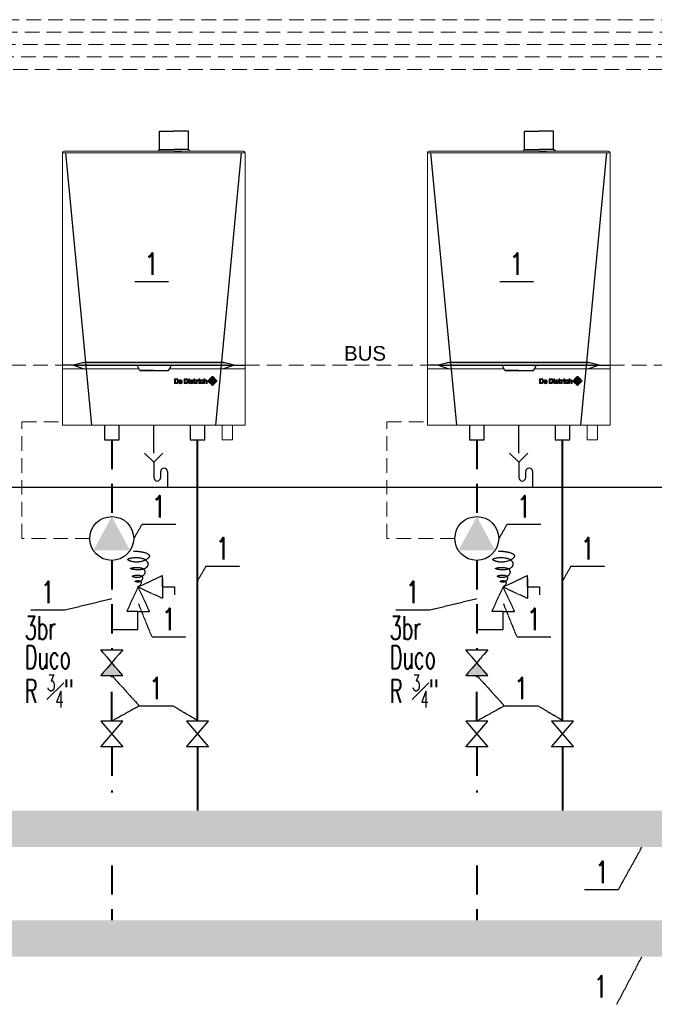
# Model space of a CAD drawing. Header units: millimetres. Extents: x 9432 to 16916, y -29333 to -26226.
# Tile 6 of 8: x 12675 to 13544, y -27596 to -26248. Entities that reach past the tile are written whole.
import ezdxf
from ezdxf.enums import TextEntityAlignment as Align

# ---------------------------------------------------------------- set-up
doc = ezdxf.new("R2010")
doc.units = ezdxf.units.MM
doc.header["$LTSCALE"] = 4
doc.linetypes.add('DASH', pattern=[15, 10, -5])
doc.linetypes.add('SOLID', pattern=[1, 1, 0])
doc.layers.get('0').update_dxf_attribs({"color": 250})
doc.layers.add('03_ZASILANIE', color=10, linetype='SOLID', lineweight=40)
doc.layers.add('04_Powrot', color=131, linetype='DASH', lineweight=40)
for name, color, linetype in [('05_Armatura', 31, 'SOLID'), ('06_TEXTARMATURY', 73, 'SOLID'), ('INST_OPIS', 240, 'Continuous')]:
    doc.layers.add(name, color=color, linetype=linetype)
doc.styles.add('Arial', font='arial.ttf')
doc.styles.add('ROMANS', font='romans', dxfattribs={"width": 0.6})

# ---------------------------------------------------------------- blocks, each defined once
blk = doc.blocks.new('logo-gris')
h = blk.add_hatch(color=253)
h.dxf.hatch_style = 1
h.paths.add_polyline_path([(1.04, 1.29), (0.99, 1.34), (0.92, 1.39), (0.86, 1.42), (0.8, 1.44), (0.74, 1.45), (0.68, 1.46), (0.65, 1.46), (0.62, 1.46), (0.57, 1.46), (0.52, 1.46), (0.46, 1.46), (0.34, 1.46), (0.22, 1.46), (0.16, 1.46), (0.11, 1.46), (0.06, 1.46), (0.03, 1.46), (0, 1.46), (0, 1.44), (0, 1.42), (0, 1.4), (0, 1.36), (0, 1.33), (0, 1.28), (0, 1.23), (0, 1.12), (0, 1), (0, 0.87), (0, 0.73), (0, 0.59), (0, 0.46), (0, 0.33), (0, 0.22), (0, 0.18), (0, 0.13), (0, 0.1), (0, 0.06), (0, 0.03), (0, 0.01), (0, 0), (0.03, 0), (0.06, 0), (0.11, 0), (0.15, 0), (0.21, 0), (0.33, 0), (0.45, 0), (0.51, 0), (0.56, 0), (0.6, 0), (0.63, 0), (0.66, 0), (0.72, 0), (0.78, 0.01), (0.83, 0.04), (0.89, 0.07), (0.94, 0.11), (0.99, 0.15), (1.04, 0.2), (1.08, 0.25), (1.11, 0.3), (1.13, 0.34), (1.15, 0.4), (1.17, 0.47), (1.19, 0.54), (1.2, 0.62), (1.21, 0.7), (1.21, 0.79), (1.21, 0.85), (1.21, 0.9), (1.2, 0.95), (1.19, 0.99), (1.18, 1.03), (1.17, 1.06), (1.16, 1.09), (1.15, 1.12), (1.12, 1.17), (1.1, 1.21), (1.07, 1.25)])
h.paths.add_polyline_path([(0.84, 1.07), (0.85, 1.04), (0.87, 1.01), (0.89, 0.93), (0.9, 0.85), (0.91, 0.76), (0.91, 0.67), (0.9, 0.58), (0.88, 0.51), (0.87, 0.47), (0.86, 0.44), (0.83, 0.4), (0.8, 0.35), (0.77, 0.32), (0.73, 0.29), (0.68, 0.27), (0.64, 0.26), (0.59, 0.25), (0.54, 0.25), (0.51, 0.25), (0.47, 0.25), (0.42, 0.25), (0.38, 0.25), (0.34, 0.25), (0.31, 0.25), (0.3, 0.25), (0.3, 0.27), (0.3, 0.29), (0.3, 0.33), (0.3, 0.4), (0.3, 0.47), (0.3, 0.55), (0.3, 0.73), (0.3, 0.9), (0.3, 0.99), (0.3, 1.06), (0.3, 1.12), (0.3, 1.17), (0.3, 1.19), (0.3, 1.21), (0.3, 1.21), (0.32, 1.21), (0.34, 1.21), (0.39, 1.21), (0.44, 1.21), (0.49, 1.21), (0.53, 1.21), (0.56, 1.21), (0.57, 1.21), (0.65, 1.2), (0.68, 1.2), (0.72, 1.18), (0.75, 1.17), (0.78, 1.14), (0.81, 1.11)], flags=16)
h = blk.add_hatch(color=253)
h.paths.add_polyline_path([(1.61, 0.64), (1.62, 0.64), (1.63, 0.64), (1.65, 0.64), (1.68, 0.64), (1.75, 0.64), (1.83, 0.64), (1.9, 0.64), (1.98, 0.64), (2, 0.64), (2.02, 0.64), (2.04, 0.64), (2.04, 0.64), (2.04, 0.67), (2.03, 0.71), (2.02, 0.75), (2, 0.78), (1.98, 0.81), (1.95, 0.84), (1.9, 0.86), (1.88, 0.87), (1.85, 0.87), (1.78, 0.87), (1.74, 0.85), (1.69, 0.83), (1.66, 0.79), (1.64, 0.76), (1.62, 0.72), (1.61, 0.68)], flags=16)
h.paths.add_polyline_path([(1.61, 0.45), (1.61, 0.41), (1.61, 0.36), (1.62, 0.32), (1.65, 0.28), (1.67, 0.25), (1.7, 0.22), (1.73, 0.21), (1.76, 0.19), (1.79, 0.18), (1.82, 0.18), (1.88, 0.18), (1.94, 0.2), (1.99, 0.23), (2.02, 0.26), (2.04, 0.28), (2.04, 0.31), (2.05, 0.31), (2.06, 0.31), (2.09, 0.31), (2.13, 0.31), (2.18, 0.31), (2.23, 0.31), (2.28, 0.31), (2.31, 0.31), (2.32, 0.31), (2.32, 0.31), (2.31, 0.27), (2.29, 0.23), (2.27, 0.19), (2.25, 0.16), (2.19, 0.1), (2.12, 0.05), (2.05, 0.01), (1.98, -0.02), (1.9, -0.04), (1.83, -0.05), (1.75, -0.04), (1.67, -0.02), (1.6, 0), (1.54, 0.03), (1.51, 0.06), (1.47, 0.09), (1.42, 0.15), (1.38, 0.22), (1.35, 0.29), (1.34, 0.31), (1.34, 0.34), (1.33, 0.38), (1.33, 0.43), (1.33, 0.47), (1.33, 0.53), (1.33, 0.59), (1.34, 0.66), (1.35, 0.73), (1.37, 0.8), (1.4, 0.86), (1.43, 0.9), (1.46, 0.95), (1.49, 0.99), (1.53, 1.01), (1.56, 1.04), (1.6, 1.06), (1.64, 1.07), (1.71, 1.09), (1.78, 1.1), (1.83, 1.1), (1.9, 1.1), (1.97, 1.09), (2.03, 1.06), (2.09, 1.03), (2.13, 1), (2.18, 0.97), (2.21, 0.93), (2.24, 0.89), (2.27, 0.83), (2.3, 0.77), (2.32, 0.71), (2.33, 0.66), (2.33, 0.55), (2.33, 0.45), (2.33, 0.45), (2.3, 0.45), (2.27, 0.45), (2.22, 0.45), (2.17, 0.45), (2.11, 0.45), (1.97, 0.45), (1.84, 0.45), (1.78, 0.45), (1.72, 0.45), (1.68, 0.45), (1.64, 0.45), (1.62, 0.45)])
h = blk.add_hatch(color=253)
h.dxf.hatch_style = 1
h.paths.add_polyline_path([(2.91, 1.33), (2.91, 1.28), (2.91, 1.23), (2.91, 1.12), (2.91, 1), (2.91, 0.87), (2.91, 0.73), (2.91, 0.59), (2.91, 0.46), (2.91, 0.33), (2.91, 0.22), (2.91, 0.18), (2.91, 0.13), (2.91, 0.1), (2.91, 0.06), (2.91, 0.03), (2.91, 0.01), (2.91, 0), (2.93, 0), (2.97, 0), (3.01, 0), (3.06, 0), (3.12, 0), (3.24, 0), (3.36, 0), (3.41, 0), (3.46, 0), (3.5, 0), (3.54, 0), (3.56, 0), (3.62, 0), (3.68, 0.01), (3.74, 0.04), (3.8, 0.07), (3.85, 0.11), (3.9, 0.15), (3.94, 0.2), (3.98, 0.25), (4.01, 0.3), (4.03, 0.34), (4.05, 0.4), (4.08, 0.47), (4.09, 0.54), (4.11, 0.62), (4.12, 0.7), (4.12, 0.79), (4.12, 0.85), (4.11, 0.9), (4.11, 0.95), (4.1, 0.99), (4.09, 1.03), (4.08, 1.06), (4.06, 1.09), (4.05, 1.12), (4.03, 1.17), (4, 1.21), (3.98, 1.25), (3.95, 1.29), (3.89, 1.34), (3.83, 1.39), (3.77, 1.42), (3.7, 1.44), (3.64, 1.45), (3.58, 1.46), (3.56, 1.46), (3.52, 1.46), (3.48, 1.46), (3.43, 1.46), (3.37, 1.46), (3.25, 1.46), (3.12, 1.46), (3.06, 1.46), (3.01, 1.46), (2.97, 1.46), (2.93, 1.46), (2.91, 1.46), (2.91, 1.44), (2.91, 1.42), (2.91, 1.4), (2.91, 1.36)])
h.paths.add_polyline_path([(3.21, 1.21), (3.25, 1.21), (3.29, 1.21), (3.34, 1.21), (3.39, 1.21), (3.44, 1.21), (3.47, 1.21), (3.48, 1.21), (3.55, 1.2), (3.59, 1.2), (3.62, 1.18), (3.65, 1.17), (3.68, 1.14), (3.71, 1.11), (3.74, 1.07), (3.76, 1.04), (3.78, 1.01), (3.8, 0.93), (3.81, 0.85), (3.81, 0.76), (3.81, 0.67), (3.8, 0.58), (3.79, 0.51), (3.78, 0.47), (3.76, 0.44), (3.74, 0.4), (3.7, 0.35), (3.67, 0.32), (3.63, 0.29), (3.59, 0.27), (3.55, 0.26), (3.5, 0.25), (3.45, 0.25), (3.41, 0.25), (3.37, 0.25), (3.33, 0.25), (3.28, 0.25), (3.25, 0.25), (3.22, 0.25), (3.21, 0.25), (3.21, 0.27), (3.21, 0.29), (3.21, 0.33), (3.21, 0.4), (3.21, 0.47), (3.21, 0.55), (3.21, 0.73), (3.21, 0.9), (3.21, 0.99), (3.21, 1.06), (3.21, 1.12), (3.21, 1.17), (3.21, 1.19), (3.21, 1.21)], flags=16)
h = blk.add_hatch(color=253)
h.paths.add_polyline_path([(4.3, 1.09), (4.58, 1.09), (4.58, 0), (4.3, 0)])
h.paths.add_polyline_path([(4.3, 1.41), (4.58, 1.41), (4.58, 1.16), (4.3, 1.16)])
h = blk.add_hatch(color=253)
h.dxf.hatch_style = 1
h.paths.add_polyline_path([(4.58, 1.09), (4.3, 1.09), (4.3, 0), (4.58, 0)])
h.paths.add_polyline_path([(4.58, 1.16), (4.58, 1.41), (4.3, 1.41), (4.3, 1.16)])
h = blk.add_hatch(color=253)
h.dxf.hatch_style = 1
h.paths.add_polyline_path([(4.7, 0.59), (4.7, 0.53), (4.7, 0.47), (4.7, 0.43), (4.71, 0.38), (4.71, 0.34), (4.72, 0.31), (4.72, 0.29), (4.75, 0.22), (4.79, 0.15), (4.84, 0.09), (4.88, 0.06), (4.92, 0.03), (4.97, 0), (5.05, -0.02), (5.12, -0.04), (5.2, -0.05), (5.27, -0.04), (5.35, -0.02), (5.42, 0.01), (5.5, 0.05), (5.57, 0.1), (5.62, 0.16), (5.64, 0.19), (5.67, 0.23), (5.68, 0.27), (5.69, 0.31), (5.65, 0.31), (5.6, 0.31), (5.55, 0.31), (5.5, 0.31), (5.46, 0.31), (5.43, 0.31), (5.41, 0.31), (5.41, 0.28), (5.39, 0.26), (5.36, 0.23), (5.31, 0.2), (5.26, 0.18), (5.19, 0.18), (5.16, 0.18), (5.13, 0.19), (5.1, 0.21), (5.07, 0.22), (5.04, 0.25), (5.02, 0.28), (4.99, 0.32), (4.98, 0.36), (4.98, 0.41), (4.98, 0.45), (5.01, 0.45), (5.05, 0.45), (5.09, 0.45), (5.15, 0.45), (5.21, 0.45), (5.34, 0.45), (5.48, 0.45), (5.54, 0.45), (5.59, 0.45), (5.64, 0.45), (5.67, 0.45), (5.71, 0.45), (5.71, 0.55), (5.7, 0.66), (5.69, 0.71), (5.67, 0.77), (5.64, 0.83), (5.61, 0.89), (5.59, 0.93), (5.55, 0.97), (5.51, 1), (5.46, 1.03), (5.4, 1.06), (5.34, 1.09), (5.27, 1.1), (5.2, 1.1), (5.15, 1.1), (5.08, 1.09), (5.01, 1.07), (4.97, 1.06), (4.94, 1.04), (4.9, 1.01), (4.86, 0.99), (4.83, 0.95), (4.8, 0.9), (4.77, 0.86), (4.74, 0.8), (4.72, 0.73), (4.71, 0.66)])
h.paths.add_polyline_path([(4.98, 0.64), (4.98, 0.68), (4.99, 0.72), (5.01, 0.76), (5.04, 0.79), (5.06, 0.83), (5.11, 0.85), (5.16, 0.87), (5.22, 0.87), (5.25, 0.87), (5.27, 0.86), (5.32, 0.84), (5.35, 0.81), (5.38, 0.78), (5.39, 0.75), (5.41, 0.71), (5.41, 0.67), (5.41, 0.64), (5.39, 0.64), (5.38, 0.64), (5.35, 0.64), (5.28, 0.64), (5.2, 0.64), (5.12, 0.64), (5.05, 0.64), (5.02, 0.64), (5, 0.64), (4.99, 0.64)], flags=16)
h = blk.add_hatch(color=253)
h.dxf.hatch_style = 1
h.paths.add_polyline_path([(5.89, 0.81), (5.89, 0.59), (5.89, 0.49), (5.89, 0.4), (5.89, 0.32), (5.89, 0.29), (5.89, 0.26), (5.89, 0.23), (5.89, 0.22), (5.89, 0.21), (5.89, 0.17), (5.9, 0.13), (5.92, 0.1), (5.94, 0.07), (5.96, 0.04), (5.99, 0.02), (6.03, 0), (6.08, -0.01), (6.09, -0.01), (6.1, -0.01), (6.12, -0.01), (6.17, -0.01), (6.23, -0.01), (6.28, -0.01), (6.33, -0.01), (6.35, -0.01), (6.37, -0.01), (6.38, -0.01), (6.38, 0.02), (6.38, 0.06), (6.38, 0.09), (6.38, 0.13), (6.38, 0.16), (6.38, 0.19), (6.36, 0.19), (6.31, 0.19), (6.26, 0.19), (6.24, 0.19), (6.23, 0.19), (6.2, 0.2), (6.18, 0.22), (6.17, 0.24), (6.16, 0.28), (6.16, 0.3), (6.16, 0.33), (6.16, 0.37), (6.16, 0.42), (6.16, 0.47), (6.16, 0.59), (6.16, 0.7), (6.16, 0.76), (6.16, 0.8), (6.16, 0.85), (6.16, 0.88), (6.16, 0.89), (6.16, 0.9), (6.19, 0.9), (6.21, 0.9), (6.25, 0.9), (6.29, 0.9), (6.31, 0.9), (6.34, 0.9), (6.34, 0.93), (6.34, 0.96), (6.34, 1), (6.34, 1.03), (6.34, 1.06), (6.34, 1.09), (6.31, 1.09), (6.29, 1.09), (6.25, 1.09), (6.21, 1.09), (6.19, 1.09), (6.17, 1.09), (6.16, 1.09), (6.16, 1.1), (6.16, 1.11), (6.16, 1.14), (6.16, 1.19), (6.16, 1.25), (6.16, 1.32), (6.16, 1.37), (6.16, 1.39), (6.16, 1.41), (6.16, 1.42), (6.11, 1.42), (6.07, 1.42), (6.02, 1.42), (5.97, 1.42), (5.93, 1.42), (5.89, 1.42), (5.89, 1.41), (5.89, 1.39), (5.89, 1.37), (5.89, 1.34), (5.89, 1.31), (5.89, 1.23), (5.89, 1.14), (5.89, 1.04)])
h = blk.add_hatch(color=253)
h.dxf.hatch_style = 1
h.paths.add_polyline_path([(6.55, 0.74), (6.55, 0.54), (6.55, 0.34), (6.55, 0.25), (6.55, 0.17), (6.55, 0.1), (6.55, 0.07), (6.55, 0.04), (6.55, 0.02), (6.55, 0), (6.55, 0), (6.56, 0), (6.6, 0), (6.64, 0), (6.69, 0), (6.75, 0), (6.79, 0), (6.83, 0), (6.83, 0), (6.83, 0.02), (6.83, 0.05), (6.83, 0.09), (6.83, 0.14), (6.83, 0.19), (6.83, 0.3), (6.83, 0.42), (6.83, 0.46), (6.83, 0.51), (6.83, 0.55), (6.83, 0.58), (6.83, 0.6), (6.83, 0.61), (6.85, 0.67), (6.87, 0.72), (6.89, 0.76), (6.93, 0.79), (6.98, 0.82), (7.03, 0.84), (7.09, 0.85), (7.16, 0.85), (7.16, 0.86), (7.16, 0.87), (7.16, 0.89), (7.16, 0.93), (7.16, 0.98), (7.16, 1.02), (7.16, 1.06), (7.16, 1.09), (7.16, 1.11), (7.09, 1.1), (7.03, 1.09), (6.98, 1.08), (6.93, 1.05), (6.89, 1.03), (6.86, 1), (6.84, 0.98), (6.83, 0.95), (6.83, 0.96), (6.83, 0.98), (6.83, 1.02), (6.83, 1.06), (6.83, 1.09), (6.83, 1.09), (6.82, 1.09), (6.79, 1.09), (6.75, 1.09), (6.69, 1.09), (6.64, 1.09), (6.6, 1.09), (6.56, 1.09), (6.55, 1.09), (6.55, 1.08), (6.55, 1.07), (6.55, 1.06), (6.55, 1.04), (6.55, 1.01), (6.55, 0.99), (6.55, 0.91), (6.55, 0.83)])
for points in [[(7.33, 1.41), (7.61, 1.41), (7.61, 1.16), (7.33, 1.16)], [(7.33, 1.09), (7.61, 1.09), (7.61, 0), (7.33, 0)]]:
    blk.add_hatch(color=253).paths.add_polyline_path(points)
h = blk.add_hatch(color=253)
h.dxf.hatch_style = 1
h.paths.add_polyline_path([(7.33, 0), (7.61, 0), (7.61, 1.09), (7.33, 1.09)])
h.paths.add_polyline_path([(7.33, 1.16), (7.61, 1.16), (7.61, 1.41), (7.33, 1.41)])
h = blk.add_hatch(color=253)
h.dxf.hatch_style = 1
h.paths.add_polyline_path([(8.01, 0.6), (8.02, 0.64), (8.02, 0.67), (8.03, 0.7), (8.03, 0.72), (8.04, 0.76), (8.06, 0.79), (8.08, 0.82), (8.11, 0.84), (8.13, 0.86), (8.16, 0.87), (8.19, 0.88), (8.23, 0.88), (8.29, 0.87), (8.32, 0.87), (8.35, 0.85), (8.37, 0.83), (8.39, 0.8), (8.42, 0.76), (8.43, 0.7), (8.45, 0.7), (8.47, 0.7), (8.52, 0.7), (8.57, 0.7), (8.62, 0.7), (8.66, 0.7), (8.69, 0.7), (8.7, 0.7), (8.7, 0.74), (8.69, 0.78), (8.68, 0.83), (8.65, 0.89), (8.63, 0.94), (8.59, 0.99), (8.56, 1.03), (8.51, 1.06), (8.48, 1.08), (8.46, 1.09), (8.38, 1.11), (8.31, 1.12), (8.23, 1.12), (8.1, 1.11), (8.03, 1.1), (7.98, 1.07), (7.92, 1.04), (7.9, 1.01), (7.87, 0.99), (7.84, 0.95), (7.82, 0.91), (7.8, 0.87), (7.77, 0.82), (7.75, 0.76), (7.74, 0.7), (7.73, 0.65), (7.72, 0.59), (7.72, 0.54), (7.72, 0.48), (7.73, 0.44), (7.73, 0.4), (7.74, 0.33), (7.77, 0.26), (7.8, 0.19), (7.85, 0.12), (7.88, 0.09), (7.91, 0.06), (7.95, 0.03), (8, 0.01), (8.04, 0), (8.09, -0.02), (8.15, -0.03), (8.21, -0.03), (8.27, -0.02), (8.32, -0.02), (8.37, -0.01), (8.41, 0), (8.44, 0.01), (8.47, 0.03), (8.53, 0.07), (8.55, 0.09), (8.57, 0.11), (8.6, 0.15), (8.63, 0.19), (8.66, 0.24), (8.68, 0.29), (8.69, 0.34), (8.7, 0.4), (8.69, 0.4), (8.66, 0.4), (8.62, 0.4), (8.57, 0.4), (8.52, 0.4), (8.47, 0.4), (8.45, 0.4), (8.43, 0.4), (8.42, 0.33), (8.39, 0.29), (8.37, 0.25), (8.34, 0.23), (8.31, 0.22), (8.29, 0.21), (8.23, 0.21), (8.17, 0.21), (8.14, 0.22), (8.11, 0.24), (8.09, 0.26), (8.06, 0.3), (8.04, 0.34), (8.02, 0.4), (8.02, 0.45), (8.01, 0.5), (8.01, 0.55)])
h = blk.add_hatch(color=253)
h.dxf.hatch_style = 1
h.paths.add_polyline_path([(9.16, 0.96), (9.16, 0.98), (9.16, 1), (9.16, 1.03), (9.16, 1.09), (9.16, 1.24), (9.16, 1.31), (9.16, 1.36), (9.16, 1.39), (9.16, 1.4), (9.16, 1.42), (9.14, 1.42), (9.1, 1.42), (9.06, 1.42), (8.98, 1.42), (8.94, 1.42), (8.91, 1.42), (8.88, 1.42), (8.88, 1.4), (8.88, 1.38), (8.88, 1.33), (8.88, 1.27), (8.88, 1.19), (8.88, 1.11), (8.88, 1.01), (8.88, 0.91), (8.88, 0.48), (8.88, 0.38), (8.88, 0.29), (8.88, 0.2), (8.88, 0.13), (8.88, 0.07), (8.88, 0.05), (8.88, 0.03), (8.88, 0.01), (8.88, 0), (8.92, 0), (8.95, 0), (8.99, 0), (9.07, 0), (9.11, 0), (9.14, 0), (9.16, 0), (9.16, 0.03), (9.16, 0.06), (9.16, 0.09), (9.16, 0.13), (9.16, 0.18), (9.16, 0.27), (9.16, 0.47), (9.16, 0.56), (9.16, 0.6), (9.16, 0.63), (9.16, 0.65), (9.16, 0.67), (9.16, 0.68), (9.17, 0.74), (9.18, 0.76), (9.19, 0.78), (9.21, 0.81), (9.24, 0.82), (9.27, 0.84), (9.3, 0.85), (9.35, 0.85), (9.4, 0.85), (9.45, 0.85), (9.49, 0.83), (9.51, 0.81), (9.53, 0.79), (9.55, 0.77), (9.56, 0.74), (9.57, 0.68), (9.57, 0.65), (9.57, 0.63), (9.57, 0.61), (9.57, 0.59), (9.57, 0.55), (9.57, 0.52), (9.57, 0.43), (9.57, 0.33), (9.57, 0.24), (9.57, 0.15), (9.57, 0.11), (9.57, 0.07), (9.57, 0.04), (9.57, 0.02), (9.57, 0), (9.6, 0), (9.63, 0), (9.71, 0), (9.79, 0), (9.82, 0), (9.85, 0), (9.85, 0.02), (9.85, 0.05), (9.85, 0.08), (9.85, 0.12), (9.85, 0.17), (9.85, 0.27), (9.85, 0.38), (9.85, 0.49), (9.85, 0.58), (9.85, 0.63), (9.85, 0.67), (9.85, 0.69), (9.85, 0.71), (9.85, 0.73), (9.85, 0.75), (9.84, 0.82), (9.82, 0.89), (9.8, 0.94), (9.76, 0.99), (9.72, 1.03), (9.67, 1.06), (9.61, 1.08), (9.55, 1.1), (9.48, 1.1), (9.44, 1.1), (9.43, 1.1), (9.38, 1.1), (9.32, 1.08), (9.27, 1.05), (9.21, 1), (9.17, 0.95), (9.16, 0.93), (9.16, 0.94)])
h = blk.add_hatch(color=253)
h.dxf.hatch_style = 1
h.paths.add_polyline_path([(12.7, 0.64, 0.414214), (12.7, 0.84), (12.67, 0.87, 0.257018), (12.34, 0.78), (11.82, 0.26, -0.414214), (11.01, 0.26), (10.35, 0.92, 0.414214), (10.22, 0.92), (10.15, 0.85, 0.414214), (10.15, 0.65), (11.33, -0.54, 0.414214), (11.53, -0.54)])
h = blk.add_hatch(color=253)
h.dxf.hatch_style = 1
h.paths.add_polyline_path([(12.01, 1.04, 0.189561), (11.81, 1.5), (12.63, 0.97), (11.53, 2.07, 0.414214), (11.33, 2.07), (10.48, 1.22, 0.414214), (10.48, 1.1), (10.76, 0.82, -0.761553)])
h = blk.add_hatch(color=253)
edge = h.paths.add_edge_path()
edge.add_arc((11.41, 0.76), 0.483, 0, 360)
h = blk.add_hatch(color=253)
h.dxf.hatch_style = 1
h.paths.add_polyline_path([(11.9, 0.76, 1), (10.93, 0.76, 1)])
at = {"color": 253, "lineweight": 0}
for points in [[(1.08, 0.25), (1.04, 0.2), (0.99, 0.15), (0.94, 0.11), (0.89, 0.07), (0.83, 0.04), (0.78, 0.01), (0.72, 0), (0.66, 0), (0.66, 0), (0.63, 0), (0.6, 0), (0.56, 0), (0.51, 0), (0.45, 0), (0.33, 0), (0.21, 0), (0.15, 0), (0.11, 0), (0.06, 0), (0.03, 0), (0.01, 0), (0, 0), (0, 0.01), (0, 0.03), (0, 0.06), (0, 0.1), (0, 0.13), (0, 0.18), (0, 0.22), (0, 0.33), (0, 0.46), (0, 0.59), (0, 0.73), (0, 0.87), (0, 1), (0, 1.12), (0, 1.23), (0, 1.28), (0, 1.33), (0, 1.36), (0, 1.4), (0, 1.42), (0, 1.44), (0, 1.45), (0, 1.46), (0.01, 1.46), (0.03, 1.46), (0.06, 1.46), (0.11, 1.46), (0.16, 1.46), (0.22, 1.46), (0.34, 1.46), (0.46, 1.46), (0.52, 1.46), (0.57, 1.46), (0.62, 1.46), (0.65, 1.46), (0.67, 1.46), (0.68, 1.46), (0.74, 1.45), (0.8, 1.44), (0.86, 1.42), (0.92, 1.39), (0.99, 1.34), (1.04, 1.29), (1.07, 1.25), (1.1, 1.21), (1.12, 1.17), (1.15, 1.12), (1.16, 1.09), (1.17, 1.06), (1.18, 1.03), (1.19, 0.99), (1.2, 0.95), (1.21, 0.9), (1.21, 0.85), (1.21, 0.79), (1.21, 0.7), (1.2, 0.62), (1.19, 0.54), (1.17, 0.47), (1.15, 0.4), (1.13, 0.34), (1.11, 0.3)], [(0.54, 0.25), (0.59, 0.25), (0.64, 0.26), (0.68, 0.27), (0.73, 0.29), (0.77, 0.32), (0.8, 0.35), (0.83, 0.4), (0.86, 0.44), (0.87, 0.47), (0.88, 0.51), (0.9, 0.58), (0.91, 0.67), (0.91, 0.76), (0.9, 0.85), (0.89, 0.93), (0.87, 1.01), (0.85, 1.04), (0.84, 1.07), (0.81, 1.11), (0.78, 1.14), (0.75, 1.17), (0.72, 1.18), (0.68, 1.2), (0.65, 1.2), (0.57, 1.21), (0.57, 1.21), (0.56, 1.21), (0.53, 1.21), (0.49, 1.21), (0.44, 1.21), (0.39, 1.21), (0.34, 1.21), (0.32, 1.21), (0.31, 1.21), (0.3, 1.21), (0.3, 1.21), (0.3, 1.2), (0.3, 1.19), (0.3, 1.17), (0.3, 1.12), (0.3, 1.06), (0.3, 0.99), (0.3, 0.9), (0.3, 0.73), (0.3, 0.55), (0.3, 0.47), (0.3, 0.4), (0.3, 0.33), (0.3, 0.29), (0.3, 0.27), (0.3, 0.26), (0.3, 0.25), (0.31, 0.25), (0.31, 0.25), (0.34, 0.25), (0.38, 0.25), (0.42, 0.25), (0.47, 0.25), (0.51, 0.25), (0.53, 0.25)], [(1.61, 0.45), (1.61, 0.41), (1.61, 0.36), (1.62, 0.32), (1.65, 0.28), (1.67, 0.25), (1.7, 0.22), (1.73, 0.21), (1.76, 0.19), (1.79, 0.18), (1.82, 0.18), (1.88, 0.18), (1.94, 0.2), (1.99, 0.23), (2.02, 0.26), (2.04, 0.28), (2.04, 0.31), (2.05, 0.31), (2.06, 0.31), (2.09, 0.31), (2.13, 0.31), (2.18, 0.31), (2.23, 0.31), (2.28, 0.31), (2.31, 0.31), (2.32, 0.31), (2.32, 0.31), (2.31, 0.27), (2.29, 0.23), (2.27, 0.19), (2.25, 0.16), (2.19, 0.1), (2.12, 0.05), (2.05, 0.01), (1.98, -0.02), (1.9, -0.04), (1.83, -0.05), (1.75, -0.04), (1.67, -0.02), (1.6, 0), (1.54, 0.03), (1.51, 0.06), (1.47, 0.09), (1.42, 0.15), (1.38, 0.22), (1.35, 0.29), (1.34, 0.31), (1.34, 0.34), (1.33, 0.38), (1.33, 0.43), (1.33, 0.47), (1.33, 0.53), (1.33, 0.59), (1.34, 0.66), (1.35, 0.73), (1.37, 0.8), (1.4, 0.86), (1.43, 0.9), (1.46, 0.95), (1.49, 0.99), (1.53, 1.01), (1.56, 1.04), (1.6, 1.06), (1.64, 1.07), (1.71, 1.09), (1.78, 1.1), (1.83, 1.1), (1.9, 1.1), (1.97, 1.09), (2.03, 1.06), (2.09, 1.03), (2.13, 1), (2.18, 0.97), (2.21, 0.93), (2.24, 0.89), (2.27, 0.83), (2.3, 0.77), (2.32, 0.71), (2.33, 0.66), (2.33, 0.55), (2.33, 0.45), (2.33, 0.45), (2.3, 0.45), (2.27, 0.45), (2.22, 0.45), (2.17, 0.45), (2.11, 0.45), (1.97, 0.45), (1.84, 0.45), (1.78, 0.45), (1.72, 0.45), (1.68, 0.45), (1.64, 0.45), (1.62, 0.45)], [(1.61, 0.64), (1.62, 0.64), (1.63, 0.64), (1.65, 0.64), (1.68, 0.64), (1.75, 0.64), (1.83, 0.64), (1.9, 0.64), (1.98, 0.64), (2, 0.64), (2.02, 0.64), (2.04, 0.64), (2.04, 0.64), (2.04, 0.67), (2.03, 0.71), (2.02, 0.75), (2, 0.78), (1.98, 0.81), (1.95, 0.84), (1.9, 0.86), (1.88, 0.87), (1.85, 0.87), (1.78, 0.87), (1.74, 0.85), (1.69, 0.83), (1.66, 0.79), (1.64, 0.76), (1.62, 0.72), (1.61, 0.68)], [(2.91, 0), (2.91, 0.01), (2.91, 0.03), (2.91, 0.06), (2.91, 0.1), (2.91, 0.13), (2.91, 0.18), (2.91, 0.22), (2.91, 0.33), (2.91, 0.46), (2.91, 0.59), (2.91, 0.73), (2.91, 0.87), (2.91, 1), (2.91, 1.12), (2.91, 1.23), (2.91, 1.28), (2.91, 1.33), (2.91, 1.36), (2.91, 1.4), (2.91, 1.42), (2.91, 1.44), (2.91, 1.45), (2.91, 1.46), (2.91, 1.46), (2.93, 1.46), (2.97, 1.46), (3.01, 1.46), (3.06, 1.46), (3.12, 1.46), (3.25, 1.46), (3.37, 1.46), (3.43, 1.46), (3.48, 1.46), (3.52, 1.46), (3.56, 1.46), (3.58, 1.46), (3.58, 1.46), (3.64, 1.45), (3.7, 1.44), (3.77, 1.42), (3.83, 1.39), (3.89, 1.34), (3.95, 1.29), (3.98, 1.25), (4, 1.21), (4.03, 1.17), (4.05, 1.12), (4.06, 1.09), (4.08, 1.06), (4.09, 1.03), (4.1, 0.99), (4.11, 0.95), (4.11, 0.9), (4.12, 0.85), (4.12, 0.79), (4.12, 0.7), (4.11, 0.62), (4.09, 0.54), (4.08, 0.47), (4.05, 0.4), (4.03, 0.34), (4.01, 0.3), (3.98, 0.25), (3.94, 0.2), (3.9, 0.15), (3.85, 0.11), (3.8, 0.07), (3.74, 0.04), (3.68, 0.01), (3.62, 0), (3.57, 0), (3.56, 0), (3.54, 0), (3.5, 0), (3.46, 0), (3.41, 0), (3.36, 0), (3.24, 0), (3.12, 0), (3.06, 0), (3.01, 0), (2.97, 0), (2.93, 0), (2.91, 0)], [(3.45, 0.25), (3.5, 0.25), (3.55, 0.26), (3.59, 0.27), (3.63, 0.29), (3.67, 0.32), (3.7, 0.35), (3.74, 0.4), (3.76, 0.44), (3.78, 0.47), (3.79, 0.51), (3.8, 0.58), (3.81, 0.67), (3.81, 0.76), (3.81, 0.85), (3.8, 0.93), (3.78, 1.01), (3.76, 1.04), (3.74, 1.07), (3.71, 1.11), (3.68, 1.14), (3.65, 1.17), (3.62, 1.18), (3.59, 1.2), (3.55, 1.2), (3.48, 1.21), (3.47, 1.21), (3.47, 1.21), (3.44, 1.21), (3.39, 1.21), (3.34, 1.21), (3.29, 1.21), (3.25, 1.21), (3.22, 1.21), (3.21, 1.21), (3.21, 1.21), (3.21, 1.21), (3.21, 1.2), (3.21, 1.19), (3.21, 1.17), (3.21, 1.12), (3.21, 1.06), (3.21, 0.99), (3.21, 0.9), (3.21, 0.73), (3.21, 0.55), (3.21, 0.47), (3.21, 0.4), (3.21, 0.33), (3.21, 0.29), (3.21, 0.27), (3.21, 0.26), (3.21, 0.25), (3.21, 0.25), (3.22, 0.25), (3.25, 0.25), (3.28, 0.25), (3.33, 0.25), (3.37, 0.25), (3.41, 0.25), (3.44, 0.25)], [(4.72, 0.29), (4.72, 0.31), (4.71, 0.34), (4.71, 0.38), (4.7, 0.43), (4.7, 0.47), (4.7, 0.53), (4.7, 0.59), (4.71, 0.66), (4.72, 0.73), (4.74, 0.8), (4.77, 0.86), (4.8, 0.9), (4.83, 0.95), (4.86, 0.99), (4.9, 1.01), (4.94, 1.04), (4.97, 1.06), (5.01, 1.07), (5.08, 1.09), (5.15, 1.1), (5.2, 1.1), (5.27, 1.1), (5.34, 1.09), (5.4, 1.06), (5.46, 1.03), (5.51, 1), (5.55, 0.97), (5.59, 0.93), (5.61, 0.89), (5.64, 0.83), (5.67, 0.77), (5.69, 0.71), (5.7, 0.66), (5.71, 0.55), (5.71, 0.45), (5.7, 0.45), (5.67, 0.45), (5.64, 0.45), (5.59, 0.45), (5.54, 0.45), (5.48, 0.45), (5.34, 0.45), (5.21, 0.45), (5.15, 0.45), (5.09, 0.45), (5.05, 0.45), (5.01, 0.45), (4.99, 0.45), (4.98, 0.45), (4.98, 0.41), (4.98, 0.36), (4.99, 0.32), (5.02, 0.28), (5.04, 0.25), (5.07, 0.22), (5.1, 0.21), (5.13, 0.19), (5.16, 0.18), (5.19, 0.18), (5.26, 0.18), (5.31, 0.2), (5.36, 0.23), (5.39, 0.26), (5.41, 0.28), (5.41, 0.31), (5.42, 0.31), (5.43, 0.31), (5.46, 0.31), (5.5, 0.31), (5.55, 0.31), (5.6, 0.31), (5.65, 0.31), (5.68, 0.31), (5.69, 0.31), (5.68, 0.27), (5.67, 0.23), (5.64, 0.19), (5.62, 0.16), (5.57, 0.1), (5.5, 0.05), (5.42, 0.01), (5.35, -0.02), (5.27, -0.04), (5.2, -0.05), (5.12, -0.04), (5.05, -0.02), (4.97, 0), (4.92, 0.03), (4.88, 0.06), (4.84, 0.09), (4.79, 0.15), (4.75, 0.22)], [(5.22, 0.87), (5.16, 0.87), (5.11, 0.85), (5.06, 0.83), (5.04, 0.79), (5.01, 0.76), (4.99, 0.72), (4.98, 0.68), (4.98, 0.64), (4.99, 0.64), (5, 0.64), (5.02, 0.64), (5.05, 0.64), (5.12, 0.64), (5.2, 0.64), (5.28, 0.64), (5.35, 0.64), (5.38, 0.64), (5.39, 0.64), (5.41, 0.64), (5.41, 0.64), (5.41, 0.67), (5.41, 0.71), (5.39, 0.75), (5.38, 0.78), (5.35, 0.81), (5.32, 0.84), (5.27, 0.86), (5.25, 0.87)], [(6.23, 0.19), (6.24, 0.19), (6.26, 0.19), (6.31, 0.19), (6.36, 0.19), (6.37, 0.19), (6.38, 0.19), (6.38, 0.18), (6.38, 0.16), (6.38, 0.13), (6.38, 0.09), (6.38, 0.06), (6.38, 0.02), (6.38, 0), (6.38, -0.01), (6.38, -0.01), (6.37, -0.01), (6.35, -0.01), (6.33, -0.01), (6.28, -0.01), (6.23, -0.01), (6.17, -0.01), (6.12, -0.01), (6.1, -0.01), (6.09, -0.01), (6.08, -0.01), (6.08, -0.01), (6.03, 0), (5.99, 0.02), (5.96, 0.04), (5.94, 0.07), (5.92, 0.1), (5.9, 0.13), (5.89, 0.17), (5.89, 0.21), (5.89, 0.21), (5.89, 0.22), (5.89, 0.23), (5.89, 0.26), (5.89, 0.29), (5.89, 0.32), (5.89, 0.4), (5.89, 0.49), (5.89, 0.59), (5.89, 0.81), (5.89, 1.04), (5.89, 1.14), (5.89, 1.23), (5.89, 1.31), (5.89, 1.34), (5.89, 1.37), (5.89, 1.39), (5.89, 1.41), (5.89, 1.42), (5.89, 1.42), (5.9, 1.42), (5.93, 1.42), (5.97, 1.42), (6.02, 1.42), (6.07, 1.42), (6.11, 1.42), (6.15, 1.42), (6.15, 1.42), (6.16, 1.42), (6.16, 1.42), (6.16, 1.41), (6.16, 1.39), (6.16, 1.37), (6.16, 1.32), (6.16, 1.25), (6.16, 1.19), (6.16, 1.14), (6.16, 1.11), (6.16, 1.1), (6.16, 1.09), (6.17, 1.09), (6.19, 1.09), (6.21, 1.09), (6.25, 1.09), (6.29, 1.09), (6.31, 1.09), (6.33, 1.09), (6.34, 1.09), (6.34, 1.08), (6.34, 1.06), (6.34, 1.03), (6.34, 1), (6.34, 0.96), (6.34, 0.93), (6.34, 0.91), (6.34, 0.9), (6.33, 0.9), (6.31, 0.9), (6.29, 0.9), (6.25, 0.9), (6.21, 0.9), (6.19, 0.9), (6.17, 0.9), (6.16, 0.9), (6.16, 0.89), (6.16, 0.88), (6.16, 0.85), (6.16, 0.8), (6.16, 0.76), (6.16, 0.7), (6.16, 0.59), (6.16, 0.47), (6.16, 0.42), (6.16, 0.37), (6.16, 0.33), (6.16, 0.3), (6.16, 0.28), (6.16, 0.28), (6.17, 0.24), (6.18, 0.22), (6.2, 0.2)], [(7.33, 1.09), (7.61, 1.09), (7.61, 0), (7.33, 0)], [(8.53, 0.07), (8.47, 0.03), (8.44, 0.01), (8.41, 0), (8.37, -0.01), (8.32, -0.02), (8.27, -0.02), (8.21, -0.03), (8.15, -0.03), (8.09, -0.02), (8.04, 0), (8, 0.01), (7.95, 0.03), (7.91, 0.06), (7.88, 0.09), (7.85, 0.12), (7.8, 0.19), (7.77, 0.26), (7.74, 0.33), (7.73, 0.4), (7.73, 0.44), (7.72, 0.48), (7.72, 0.54), (7.72, 0.59), (7.73, 0.65), (7.74, 0.7), (7.75, 0.76), (7.77, 0.82), (7.8, 0.87), (7.82, 0.91), (7.84, 0.95), (7.87, 0.99), (7.9, 1.01), (7.92, 1.04), (7.98, 1.07), (8.03, 1.1), (8.1, 1.11), (8.23, 1.12), (8.31, 1.12), (8.38, 1.11), (8.46, 1.09), (8.48, 1.08), (8.51, 1.06), (8.56, 1.03), (8.59, 0.99), (8.63, 0.94), (8.65, 0.89), (8.68, 0.83), (8.69, 0.78), (8.7, 0.74), (8.7, 0.7), (8.7, 0.7), (8.69, 0.7), (8.66, 0.7), (8.62, 0.7), (8.57, 0.7), (8.52, 0.7), (8.47, 0.7), (8.45, 0.7), (8.44, 0.7), (8.43, 0.7), (8.42, 0.76), (8.39, 0.8), (8.37, 0.83), (8.35, 0.85), (8.32, 0.87), (8.29, 0.87), (8.23, 0.88), (8.19, 0.88), (8.16, 0.87), (8.13, 0.86), (8.11, 0.84), (8.08, 0.82), (8.06, 0.79), (8.04, 0.76), (8.03, 0.72), (8.03, 0.7), (8.02, 0.67), (8.02, 0.64), (8.01, 0.6), (8.01, 0.55), (8.01, 0.5), (8.02, 0.45), (8.02, 0.4), (8.04, 0.34), (8.06, 0.3), (8.09, 0.26), (8.11, 0.24), (8.14, 0.22), (8.17, 0.21), (8.23, 0.21), (8.29, 0.21), (8.31, 0.22), (8.34, 0.23), (8.37, 0.25), (8.39, 0.29), (8.42, 0.33), (8.43, 0.4), (8.44, 0.4), (8.45, 0.4), (8.47, 0.4), (8.52, 0.4), (8.57, 0.4), (8.62, 0.4), (8.66, 0.4), (8.69, 0.4), (8.7, 0.4), (8.7, 0.4), (8.69, 0.34), (8.68, 0.29), (8.66, 0.24), (8.63, 0.19), (8.6, 0.15), (8.57, 0.11), (8.55, 0.09)]]:
    blk.add_lwpolyline(points, close=True, dxfattribs=at)
for points in [[(4.3, 1.41), (4.58, 1.41), (4.58, 1.16), (4.3, 1.16), (4.3, 1.41)], [(4.3, 1.09), (4.58, 1.09), (4.58, 0), (4.3, 0), (4.3, 1.09)], [(6.55, 0), (6.55, 0), (6.56, 0), (6.6, 0), (6.64, 0), (6.69, 0), (6.75, 0), (6.79, 0), (6.82, 0), (6.83, 0), (6.83, 0), (6.83, 0), (6.83, 0.02), (6.83, 0.05), (6.83, 0.09), (6.83, 0.14), (6.83, 0.19), (6.83, 0.3), (6.83, 0.42), (6.83, 0.46), (6.83, 0.51), (6.83, 0.55), (6.83, 0.58), (6.83, 0.6), (6.83, 0.61), (6.85, 0.67), (6.87, 0.72), (6.89, 0.76), (6.93, 0.79), (6.98, 0.82), (7.03, 0.84), (7.09, 0.85), (7.16, 0.85), (7.16, 0.86), (7.16, 0.87), (7.16, 0.89), (7.16, 0.93), (7.16, 0.98), (7.16, 1.02), (7.16, 1.06), (7.16, 1.09), (7.16, 1.1), (7.16, 1.11), (7.09, 1.1), (7.03, 1.09), (6.98, 1.08), (6.93, 1.05), (6.89, 1.03), (6.86, 1), (6.84, 0.98), (6.83, 0.95), (6.83, 0.96), (6.83, 0.98), (6.83, 1.02), (6.83, 1.06), (6.83, 1.08), (6.83, 1.09), (6.83, 1.09), (6.82, 1.09), (6.79, 1.09), (6.75, 1.09), (6.69, 1.09), (6.64, 1.09), (6.6, 1.09), (6.56, 1.09), (6.55, 1.09), (6.55, 1.09), (6.55, 1.08), (6.55, 1.07), (6.55, 1.06), (6.55, 1.04), (6.55, 1.01), (6.55, 0.99), (6.55, 0.91), (6.55, 0.83), (6.55, 0.74), (6.55, 0.54), (6.55, 0.34), (6.55, 0.25), (6.55, 0.17), (6.55, 0.1), (6.55, 0.07), (6.55, 0.04), (6.55, 0.02), (6.55, 0.01), (6.55, 0)], [(7.33, 1.41), (7.61, 1.41), (7.61, 1.16), (7.33, 1.16), (7.33, 1.41)], [(8.88, 1.42), (8.89, 1.42), (8.91, 1.42), (8.94, 1.42), (8.98, 1.42), (9.06, 1.42), (9.1, 1.42), (9.14, 1.42), (9.16, 1.42), (9.16, 1.42), (9.16, 1.42), (9.16, 1.4), (9.16, 1.39), (9.16, 1.36), (9.16, 1.31), (9.16, 1.24), (9.16, 1.09), (9.16, 1.03), (9.16, 1), (9.16, 0.98), (9.16, 0.96), (9.16, 0.95), (9.16, 0.94), (9.16, 0.94), (9.16, 0.94), (9.17, 0.95), (9.21, 1), (9.27, 1.05), (9.32, 1.08), (9.38, 1.1), (9.42, 1.1), (9.43, 1.1), (9.43, 1.1), (9.44, 1.1), (9.48, 1.1), (9.55, 1.1), (9.61, 1.08), (9.67, 1.06), (9.72, 1.03), (9.76, 0.99), (9.8, 0.94), (9.82, 0.89), (9.84, 0.82), (9.85, 0.75), (9.85, 0.73), (9.85, 0.72), (9.85, 0.71), (9.85, 0.69), (9.85, 0.67), (9.85, 0.63), (9.85, 0.58), (9.85, 0.49), (9.85, 0.38), (9.85, 0.27), (9.85, 0.17), (9.85, 0.12), (9.85, 0.08), (9.85, 0.05), (9.85, 0.02), (9.85, 0), (9.85, 0), (9.84, 0), (9.82, 0), (9.79, 0), (9.71, 0), (9.63, 0), (9.6, 0), (9.58, 0), (9.57, 0), (9.57, 0), (9.57, 0.02), (9.57, 0.04), (9.57, 0.07), (9.57, 0.11), (9.57, 0.15), (9.57, 0.24), (9.57, 0.33), (9.57, 0.43), (9.57, 0.52), (9.57, 0.55), (9.57, 0.59), (9.57, 0.61), (9.57, 0.63), (9.57, 0.65), (9.57, 0.68), (9.56, 0.74), (9.55, 0.77), (9.53, 0.79), (9.51, 0.81), (9.49, 0.83), (9.45, 0.85), (9.4, 0.85), (9.35, 0.85), (9.3, 0.85), (9.27, 0.84), (9.24, 0.82), (9.21, 0.81), (9.19, 0.78), (9.18, 0.76), (9.17, 0.74), (9.16, 0.68), (9.16, 0.67), (9.16, 0.67), (9.16, 0.65), (9.16, 0.63), (9.16, 0.6), (9.16, 0.56), (9.16, 0.47), (9.16, 0.27), (9.16, 0.18), (9.16, 0.13), (9.16, 0.09), (9.16, 0.06), (9.16, 0.03), (9.16, 0.01), (9.16, 0), (9.16, 0), (9.14, 0), (9.11, 0), (9.07, 0), (8.99, 0), (8.95, 0), (8.92, 0), (8.89, 0), (8.88, 0), (8.88, 0), (8.88, 0.01), (8.88, 0.03), (8.88, 0.05), (8.88, 0.07), (8.88, 0.13), (8.88, 0.2), (8.88, 0.29), (8.88, 0.38), (8.88, 0.48), (8.88, 0.91), (8.88, 1.01), (8.88, 1.11), (8.88, 1.19), (8.88, 1.27), (8.88, 1.33), (8.88, 1.38), (8.88, 1.4), (8.88, 1.41), (8.88, 1.42)]]:
    blk.add_lwpolyline(points, dxfattribs=at)
at = {"color": 253}
for points in [[(11.33, -0.54), (10.15, 0.65, -0.414214), (10.15, 0.85), (10.22, 0.92, -0.414214), (10.35, 0.92), (11.01, 0.26, 0.414214), (11.82, 0.26), (12.34, 0.78, -0.257018), (12.67, 0.87), (12.7, 0.84, -0.414214), (12.7, 0.64), (11.53, -0.54, -0.414214)], [(10.48, 1.22), (11.33, 2.07, -0.414214), (11.53, 2.07), (12.63, 0.97), (11.81, 1.5, -0.189561), (12.01, 1.04, 0.761553), (10.76, 0.82), (10.48, 1.1, -0.414214)]]:
    blk.add_lwpolyline(points, format="xyb", close=True, dxfattribs=at)
blk.add_circle((11.41, 0.76), 0.483, dxfattribs=at)
blk = doc.blocks.new('MCA')
at = {"linetype": 'Continuous'}
h = blk.add_hatch(color=2, dxfattribs=at)
h.dxf.hatch_style = 1
h.paths.add_polyline_path([(1.5, 8.2), (23.5, 8.2), (22.06, 8.61), (2.94, 8.61)])
at = {"color": 7, "linetype": 'Continuous'}
for p, q in [((13.28, 40.25), (15.25, 40.25)), ((13.3, 37.76), (13.3, 40.25)), ((17.25, 40.25), (15.25, 40.25)), ((17.25, 37.76), (17.25, 40.25)), ((13.04, 37.5), (13.3, 37.76)), ((13.3, 37.76), (15.28, 37.76)), ((17.25, 37.76), (15.28, 37.76)), ((17.51, 37.5), (17.25, 37.76)), ((4, 0), (0.46, 37.28)), ((15.28, 37.5), (16.28, 37.5)), ((21, 0), (24.54, 37.28)), ((1.5, 8.2), (0, 8.2)), ((1.5, 8.2), (2.94, 7.72)), ((10.59, 7.47), (10.21, 8.2)), ((14.53, 7.47), (14.92, 8.2)), ((23.5, 8.2), (22.06, 7.72)), ((23.5, 8.2), (25, 8.2)), ((10.59, 7.47), (14.53, 7.47)), ((12.5, 7.47), (10.59, 7.47))]:
    blk.add_line(p, q, dxfattribs=at)
at = {"color": 7, "linetype": 'Continuous', "lineweight": 0, "flags": 128}
blk.add_lwpolyline([(0.22, 37.5), (24.78, 37.5, -0.414214), (25, 37.28), (25, 0), (0, 0), (0, 37.28, -0.414214)], format="xyb", close=True, dxfattribs=at)
for points in [[(0, 37.28), (25, 37.28)], [(10.47, 7.71), (0, 7.71), (0, 0), (25, 0), (25, 7.71), (14.66, 7.71)]]:
    blk.add_lwpolyline(points, dxfattribs=at)
at = {"color": 7, "linetype": 'Continuous'}
for points in [[(1.5, 8.2), (23.5, 8.2), (22.06, 8.61), (2.94, 8.61), (1.5, 8.2)], [(5.75, 0), (5.75, -2), (7.75, -2), (7.75, 0)], [(17.5, 0), (17.5, -2), (19.5, -2), (19.5, 0)]]:
    blk.add_lwpolyline(points, dxfattribs=at)
at = {"color": 7, "linetype": 'Continuous', "lineweight": 0, "flags": 128}
blk.add_lwpolyline([(21.87, 0), (21.87, -2), (23.3, -2), (23.3, 0)], close=True, dxfattribs=at)
at = {"color": 1, "linetype": 'Continuous', "lineweight": 0, "xscale": 0.4545454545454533, "yscale": 0.4545454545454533, "zscale": 0.4545454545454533}
blk.add_blockref('logo-gris', (15.33, 5.71), dxfattribs=at)

msp = doc.modelspace()

# ---------------------------------------------------------------- hatches: boundary and pattern name
at = {"layer": '05_Armatura'}
for points in [[(12815.8, -27146.1), (12800.8, -27128.6), (12785.8, -27146.1)], [(13315.8, -27146.1), (13300.8, -27128.6), (13285.8, -27146.1)]]:
    msp.add_hatch(color=256, dxfattribs=at).paths.add_polyline_path(points)

# ---------------------------------------------------------------- linework, layer by layer
at = {"linetype": 'Continuous'}
for p, q in [((12858.3, -26841.7), (12858.3, -26803.6)), ((13358.3, -26841.7), (13358.3, -26803.6)), ((12867.7, -26867), (12867.7, -26875.2)), ((12877.2, -26867), (12877.2, -26888.6)), ((13367.7, -26867), (13367.7, -26875.2)), ((13377.2, -26867), (13377.2, -26888.6)), ((13377.2, -26888.6), (12127.4, -26888.6)), ((14103.1, -26888.6), (13377.2, -26888.6))]:
    msp.add_line(p, q, dxfattribs=at)
for points in [[(12845.8, -26841.7), (12858.3, -26854.2), (12870.8, -26841.7)], [(13345.8, -26841.7), (13358.3, -26854.2), (13370.8, -26841.7)], [(12858.3, -26854.2), (12858.3, -26875.2)], [(13358.3, -26854.2), (13358.3, -26875.2)]]:
    msp.add_lwpolyline(points, dxfattribs=at)
at = {"color": 7}
for points in [[(12815.8, -27208.6), (12785.8, -27208.6), (12815.8, -27243.6), (12785.8, -27243.6)], [(12933.3, -27208.6), (12903.3, -27208.6), (12933.3, -27243.6), (12903.3, -27243.6)], [(13315.8, -27208.6), (13285.8, -27208.6), (13315.8, -27243.6), (13285.8, -27243.6)], [(13433.3, -27208.6), (13403.3, -27208.6), (13433.3, -27243.6), (13403.3, -27243.6)]]:
    msp.add_lwpolyline(points, close=True, dxfattribs=at)
for centre in [(12800.8, -26958.6), (13300.8, -26958.6)]:
    msp.add_circle(centre, 30, dxfattribs=at)
at = {"linetype": 'Continuous'}
for centre, start, end in [((12872.5, -26867), 0, 180), ((13372.5, -26867), 0, 180), ((12863, -26875.2), 180, 0), ((13363, -26875.2), 180, 0)]:
    msp.add_arc(centre, 4.73, start, end, dxfattribs=at)
at = {"color": 7}
for points in [[(12800.8, -26928.6), (12775.8, -26974.9), (12825.8, -26974.9)], [(13300.8, -26928.6), (13275.8, -26974.9), (13325.8, -26974.9)]]:
    msp.add_solid(points, dxfattribs=at)
at = {"color": 1, "linetype": 'Continuous'}
msp.add_trace([(12184.5, -27381.1), (12184.5, -27331.1), (14057.1, -27381.1), (14057.1, -27331.1)], dxfattribs=at)
at = {"color": 5, "linetype": 'Continuous'}
msp.add_trace([(12184.5, -27531.1), (12184.5, -27481.1), (14057.1, -27531.1), (14057.1, -27481.1)], dxfattribs=at)
at = {"layer": '03_ZASILANIE'}
for points in [[(12918.3, -27208.6), (12918.3, -26823.6)], [(13418.3, -27208.6), (13418.3, -26823.6)], [(12918.3, -27243.6), (12918.3, -27331.1)], [(13418.3, -27243.6), (13418.3, -27331.1)]]:
    msp.add_lwpolyline(points, dxfattribs=at)
at = {"layer": '04_Powrot', "linetype": 'DASH'}
for points in [[(12800.8, -26823.6), (12800.8, -26928.6)], [(13300.8, -26823.6), (13300.8, -26928.6)], [(12800.8, -26988.6), (12800.8, -27111.1)], [(13300.8, -26988.6), (13300.8, -27111.1)], [(12800.8, -27208.6), (12800.8, -27146.1)], [(13300.8, -27208.6), (13300.8, -27146.1)], [(12800.8, -27243.6), (12800.8, -27306.1)], [(13300.8, -27243.6), (13300.8, -27306.1)], [(12800.8, -27406.1), (12800.8, -27481.1)], [(13300.8, -27406.1), (13300.8, -27481.1)]]:
    msp.add_lwpolyline(points, dxfattribs=at)
at = {"layer": '05_Armatura', "ltscale": 0.5}
for p, q in [((12836.7, -27024.9), (12870.4, -27009.3)), ((12870.4, -27024.9), (12870.4, -27009.3)), ((12870.4, -27013.2), (12870.4, -27036.6)), ((13336.7, -27024.9), (13370.4, -27009.3)), ((13370.4, -27024.9), (13370.4, -27009.3)), ((13370.4, -27013.2), (13370.4, -27036.6)), ((12836.7, -27024.9), (12821.2, -27058.6)), ((12836.7, -27024.9), (12852.3, -27058.6)), ((12836.7, -27024.9), (12870.4, -27040.5)), ((12870.4, -27024.9), (12870.4, -27040.5)), ((12870.4, -27024.9), (12886.8, -27024.9)), ((12886.8, -27024.9), (12886.8, -27035.7)), ((13336.7, -27024.9), (13321.2, -27058.6)), ((13336.7, -27024.9), (13352.3, -27058.6)), ((13336.7, -27024.9), (13370.4, -27040.5)), ((13370.4, -27024.9), (13370.4, -27040.5)), ((13370.4, -27024.9), (13386.8, -27024.9)), ((13386.8, -27024.9), (13386.8, -27035.7)), ((12836.7, -27058.6), (12821.2, -27058.6)), ((12836.7, -27083.1), (12836.7, -27058.6)), ((12836.7, -27058.6), (12852.3, -27058.6)), ((13336.7, -27058.6), (13321.2, -27058.6)), ((13336.7, -27083.1), (13336.7, -27058.6)), ((13336.7, -27058.6), (13352.3, -27058.6)), ((12800.8, -27083.1), (12836.7, -27083.1)), ((13300.8, -27083.1), (13336.7, -27083.1))]:
    msp.add_line(p, q, dxfattribs=at)
at = {"layer": '05_Armatura'}
for points in [[(12785.8, -27146.1), (12815.8, -27146.1), (12785.8, -27111.1), (12815.8, -27111.1)], [(13285.8, -27146.1), (13315.8, -27146.1), (13285.8, -27111.1), (13315.8, -27111.1)]]:
    msp.add_lwpolyline(points, close=True, dxfattribs=at)
at = {"layer": '05_Armatura', "ltscale": 0.5}
for points in [[(12830.2, -26975.7), (12843.7, -26976.2), (12860.8, -26981.1), (12837.5, -26994.2), (12814.6, -26986.3), (12849.8, -26982.4), (12853.9, -26998.4), (12837.2, -27002.5), (12819.4, -26999.5), (12847.1, -26996.3), (12847.7, -27008.7), (12836.3, -27013.3), (12824, -27009.8), (12844.5, -27007.2), (12843.5, -27015.7), (12836.8, -27019.4), (12830.3, -27016.9), (12844.1, -27015.1), (12840.5, -27023), (12836.7, -27024.9)], [(13330.2, -26975.7), (13343.7, -26976.2), (13360.8, -26981.1), (13337.5, -26994.2), (13314.6, -26986.3), (13349.8, -26982.4), (13353.9, -26998.4), (13337.2, -27002.5), (13319.4, -26999.5), (13347.1, -26996.3), (13347.7, -27008.7), (13336.3, -27013.3), (13324, -27009.8), (13344.5, -27007.2), (13343.5, -27015.7), (13336.8, -27019.4), (13330.3, -27016.9), (13344.1, -27015.1), (13340.5, -27023), (13336.7, -27024.9)]]:
    msp.add_open_spline(points, degree=3, knots=[0, 0, 0, 0, 14.934157, 25.21231, 35.490463, 43.35174, 59.522243, 66.193378, 73.577468, 80.921509, 90.645438, 95.460765, 100.976614, 106.469144, 113.864702, 116.902505, 119.940308, 122.905325, 129.528864, 129.528864, 129.528864, 129.528864], dxfattribs=at)
at = {"layer": '06_TEXTARMATURY', "ltscale": 0.5}
for p, q in [((12832.2, -26606.9), (12878.4, -26606.9)), ((13332.2, -26606.9), (13378.4, -26606.9)), ((12842.3, -26939), (12830.8, -26958.6)), ((12842.3, -26939), (12888.5, -26939)), ((13342.3, -26939), (13330.8, -26958.6)), ((13342.3, -26939), (13388.5, -26939)), ((12929.8, -26996.5), (12918.3, -27016.1)), ((12929.8, -26996.5), (12976, -26996.5)), ((13429.8, -26996.5), (13418.3, -27016.1)), ((13429.8, -26996.5), (13476, -26996.5)), ((12736.3, -27056.4), (12800.8, -27040.8)), ((12855.9, -27093.4), (12837.5, -27047.9)), ((13236.3, -27056.4), (13300.8, -27040.8)), ((13355.9, -27093.4), (13337.5, -27047.9)), ((12690, -27056.4), (12736.3, -27056.4)), ((13190, -27056.4), (13236.3, -27056.4)), ((12855.9, -27093.4), (12902.1, -27093.4)), ((13355.9, -27093.4), (13402.1, -27093.4)), ((12800.8, -27146.1), (12838.5, -27187.8)), ((13300.8, -27146.1), (13338.5, -27187.8)), ((12838.5, -27187.8), (12800.8, -27208.6)), ((12838.5, -27187.8), (12884.8, -27187.8)), ((12884.8, -27187.8), (12918.3, -27207.4)), ((13338.5, -27187.8), (13300.8, -27208.6)), ((13338.5, -27187.8), (13384.8, -27187.8)), ((13384.8, -27187.8), (13418.3, -27207.4)), ((13494.6, -27439.7), (13526.9, -27381.1)), ((13494.6, -27439.7), (13448.3, -27439.7)), ((13492.6, -27596.2), (13526.9, -27531.1))]:
    msp.add_line(p, q, dxfattribs=at)
at = {"layer": 'INST_OPIS', "color": 4, "linetype": 'DASH', "lineweight": 20, "ltscale": 0.5}
for p, q in [((10253.9, -26248.5), (14186.5, -26248.5)), ((10641.6, -26265.5), (14169.5, -26265.5)), ((10669.1, -26282.5), (14152.5, -26282.5)), ((10696.6, -26299.5), (14135.5, -26299.5)), ((11855.6, -26316.5), (14118.5, -26316.5)), ((12483.3, -26721.6), (12733.3, -26721.6)), ((12983.3, -26721.6), (13233.3, -26721.6)), ((13483.3, -26721.6), (13733.3, -26721.6)), ((12677.6, -26799), (12733.3, -26799)), ((12677.6, -26958.6), (12677.6, -26799)), ((13177.6, -26799), (13233.3, -26799)), ((13177.6, -26958.6), (13177.6, -26799)), ((12770.8, -26958.6), (12677.6, -26958.6)), ((13270.8, -26958.6), (13177.6, -26958.6))]:
    msp.add_line(p, q, dxfattribs=at)

# ---------------------------------------------------------------- block references
at = {"color": 7, "linetype": 'Continuous', "xscale": 10, "yscale": 10, "zscale": 10}
for p in [(12733.3, -26803.6), (13233.3, -26803.6)]:
    msp.add_blockref('MCA', p, dxfattribs=at)

# ---------------------------------------------------------------- texts
at = {"layer": '06_TEXTARMATURY', "style": 'ROMANS', "width": 0.8}
for p in [(12845.1, -26606.7), (13345.1, -26606.7), (12855.2, -26938.9), (13355.2, -26938.9), (12942.7, -26996.4), (13442.7, -26996.4), (12702.9, -27056.2), (13202.9, -27056.2), (12868.8, -27093.2), (13368.8, -27093.2), (12851.4, -27187.7), (13351.4, -27187.7), (13462.3, -27439.5), (13460.3, -27596.1)]:
    msp.add_text('1', height=30, dxfattribs=at).set_placement(p, align=Align.BOTTOM_LEFT)
at = {"layer": 'INST_OPIS', "color": 4, "linetype": 'DASH', "lineweight": 20, "insert": (13119, -26695.2), "char_height": 20, "width": 558.325, "attachment_point": 1, "style": 'Arial'}
msp.add_mtext('BUS', dxfattribs=at)
at = {"layer": 'INST_OPIS', "char_height": 32, "width": 481.221, "attachment_point": 1, "line_spacing_factor": 0.75, "style": 'ROMANS'}
for insert in [(12681.6, -27065.1), (13181.6, -27065.1)]:
    msp.add_mtext('\\A1;3br\\PDuco\\PR {\\H0.7x;\\S3#4;}" ', dxfattribs=dict(at, insert=insert))

doc.saveas('drawing.dxf')
